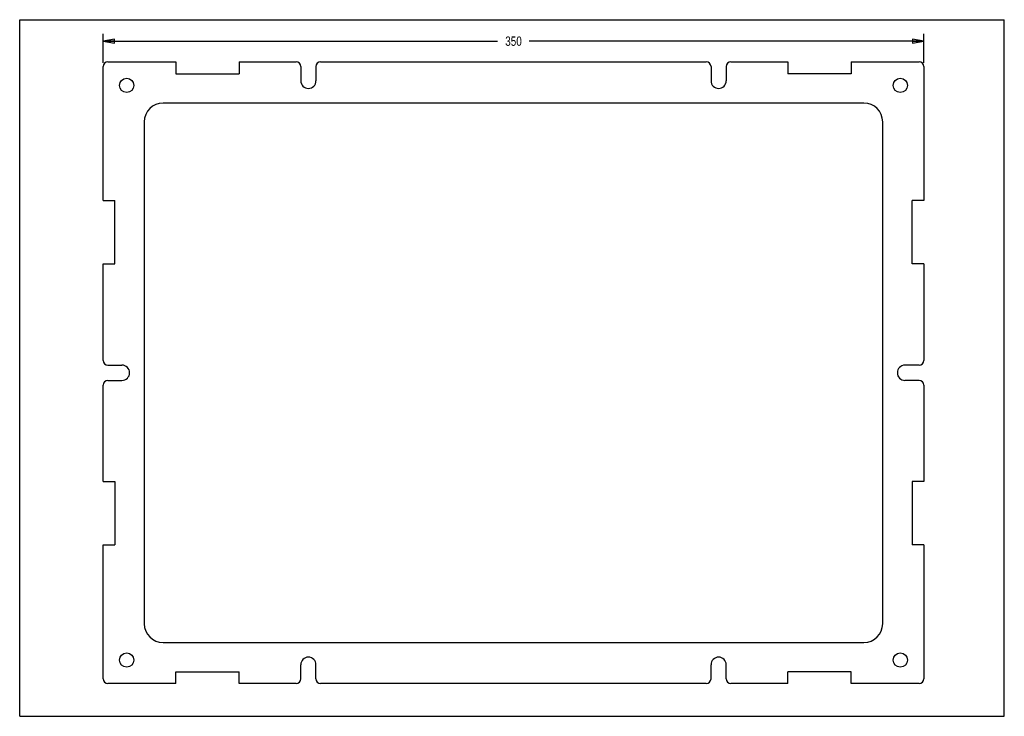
# Model space of a CAD drawing. Header units: inches. Extents: x 0 to 16.5, y 0 to 11.7.
import ezdxf

# ---------------------------------------------------------------- set-up
doc = ezdxf.new("R2010")
doc.units = ezdxf.units.IN
doc.header["$LTSCALE"] = 0.909449
doc.header["$MEASUREMENT"] = 0
doc.layers.get('0').update_dxf_attribs({"linetype": 'CONTINUOUS'})
doc.layers.add('02___PRT_ALL_AXES', color=7, linetype='CONTINUOUS')
doc.styles.get("Standard").update_dxf_attribs({"font": 'txt', "width": 0.8})
doc.dimstyles.new('DIMSTYLE_1', dxfattribs={"dimtxt": 0.15625, "dimasz": 0.1875, "dimexe": 0.125, "dimexo": 0.0625, "dimgap": 0.078125, "dimtad": 0, "dimtih": 1, "dimtoh": 1, "dimzin": 4, "dimdsep": 46, "dimtxsty": 'STANDARD', "dimblk": 'CLOSED', "dimblk1": 'CLOSED', "dimblk2": 'CLOSED', "dimcen": 0.09, "dimadec": 0, "dimazin": 0, "dimtfac": 1, "dimtofl": 0, "dimtmove": 0, "dimatfit": 3, "dimldrblk": 'CLOSED', "dimfxl": 1, "dimtolj": 1, "dimtzin": 4, "dimarcsym": 0})

# ---------------------------------------------------------------- blocks, each defined once
blk = doc.blocks.new('_CLOSED')
at = {"color": 0, "linetype": 'BYBLOCK'}
for p, q in [((0, 0), (-1, 0.167)), ((-1, 0.167), (-1, -0.167)), ((-1, -0.167), (0, 0)), ((-1, 0), (0, 0))]:
    blk.add_line(p, q, dxfattribs=at)
blk = doc.blocks.new('*D0')
at = {"color": 2, "linetype": 'CONTINUOUS'}
for p, q in [((1.403, 10.967), (1.403, 11.458)), ((15.182, 10.967), (15.182, 11.458)), ((1.403, 11.333), (8.027, 11.333)), ((15.182, 11.333), (8.558, 11.333))]:
    blk.add_line(p, q, dxfattribs=at)
at = {"color": 2, "linetype": 'CONTINUOUS', "xscale": 0.1875, "yscale": 0.1875, "zscale": 0.1875, "rotation": 180}
blk.add_blockref('_CLOSED', (1.403, 11.333), dxfattribs=at)
at = {"color": 2, "linetype": 'CONTINUOUS', "xscale": 0.1875, "yscale": 0.1875, "zscale": 0.1875}
blk.add_blockref('_CLOSED', (15.182, 11.333), dxfattribs=at)
at = {"color": 2, "linetype": 'CONTINUOUS', "insert": (8.293, 11.411), "char_height": 0.1562, "width": 0.375, "attachment_point": 2, "line_spacing_factor": 0.9}
blk.add_mtext('350', dxfattribs=at)

msp = doc.modelspace()

# ---------------------------------------------------------------- linework, layer by layer
at = {"color": 7, "linetype": 'CONTINUOUS'}
for p, q in [((0, 0), (0, 11.693)), ((0, 11.693), (16.535, 11.693)), ((16.535, 0), (16.535, 11.693)), ((1.482, 10.983), (2.623, 10.983)), ((2.623, 10.983), (2.623, 10.787)), ((3.686, 10.983), (3.686, 10.787)), ((3.686, 10.983), (4.641, 10.983)), ((5.054, 10.983), (11.531, 10.983)), ((11.944, 10.983), (12.899, 10.983)), ((12.899, 10.983), (12.899, 10.787)), ((13.962, 10.983), (15.104, 10.983)), ((13.962, 10.983), (13.962, 10.787)), ((1.403, 8.657), (1.403, 10.905)), ((2.623, 10.787), (3.686, 10.787)), ((4.72, 10.905), (4.72, 10.668)), ((4.976, 10.905), (4.976, 10.668)), ((11.61, 10.905), (11.61, 10.668)), ((11.865, 10.905), (11.865, 10.668)), ((13.962, 10.787), (12.899, 10.787)), ((15.182, 10.905), (15.182, 8.657)), ((14.178, 10.294), (2.407, 10.294)), ((2.092, 9.979), (2.092, 1.554)), ((14.493, 1.554), (14.493, 9.979)), ((1.403, 8.657), (1.6, 8.657)), ((1.6, 7.594), (1.6, 8.657)), ((15.182, 8.657), (14.986, 8.657)), ((14.986, 7.594), (14.986, 8.657)), ((1.403, 5.974), (1.403, 7.594)), ((1.403, 7.594), (1.6, 7.594)), ((15.182, 7.594), (14.986, 7.594)), ((15.182, 7.594), (15.182, 5.974)), ((1.482, 5.895), (1.718, 5.895)), ((15.104, 5.895), (14.867, 5.895)), ((1.482, 5.639), (1.718, 5.639)), ((15.104, 5.639), (14.867, 5.639)), ((1.403, 3.939), (1.403, 5.56)), ((15.182, 5.56), (15.182, 3.939)), ((1.403, 3.939), (1.6, 3.939)), ((1.6, 3.939), (1.6, 2.876)), ((15.182, 3.939), (14.986, 3.939)), ((14.986, 3.939), (14.986, 2.876)), ((1.403, 0.629), (1.403, 2.876)), ((1.403, 2.876), (1.6, 2.876)), ((15.182, 2.876), (14.986, 2.876)), ((15.182, 2.876), (15.182, 0.629)), ((2.407, 1.239), (14.178, 1.239)), ((4.72, 0.629), (4.72, 0.865)), ((4.976, 0.629), (4.976, 0.865)), ((11.61, 0.629), (11.61, 0.865)), ((11.865, 0.629), (11.865, 0.865)), ((2.623, 0.55), (2.623, 0.747)), ((2.623, 0.747), (3.686, 0.747)), ((3.686, 0.55), (3.686, 0.747)), ((13.962, 0.747), (12.899, 0.747)), ((12.899, 0.55), (12.899, 0.747)), ((13.962, 0.55), (13.962, 0.747)), ((2.623, 0.55), (1.482, 0.55)), ((4.641, 0.55), (3.686, 0.55)), ((11.531, 0.55), (5.054, 0.55)), ((12.899, 0.55), (11.944, 0.55)), ((15.104, 0.55), (13.962, 0.55)), ((0, 0), (16.535, 0))]:
    msp.add_line(p, q, dxfattribs=at)
for centre, radius, start, end in [((1.482, 10.905), 0.0787, 90, 180), ((4.641, 10.905), 0.0787, 0, 90), ((5.054, 10.905), 0.0787, 90, 180), ((11.531, 10.905), 0.0787, 0, 90), ((11.944, 10.905), 0.0787, 90, 180), ((15.104, 10.905), 0.0787, 0, 90), ((4.848, 10.668), 0.128, 180, 360), ((11.738, 10.668), 0.128, 180, 360), ((2.407, 9.979), 0.315, 90, 180), ((14.178, 9.979), 0.315, 0, 90), ((1.482, 5.974), 0.0787, 180, 270), ((15.104, 5.974), 0.0787, 270, 360), ((1.718, 5.767), 0.128, 270, 90), ((14.867, 5.767), 0.128, 90, 270), ((1.482, 5.56), 0.0787, 90, 180), ((15.104, 5.56), 0.0787, 0, 90), ((2.407, 1.554), 0.315, 180, 270), ((14.178, 1.554), 0.315, 270, 360), ((4.848, 0.865), 0.128, 0, 180), ((11.738, 0.865), 0.128, 0, 180), ((1.482, 0.629), 0.0787, 180, 270), ((4.641, 0.629), 0.0787, 270, 360), ((5.054, 0.629), 0.0787, 180, 270), ((11.531, 0.629), 0.0787, 270, 360), ((11.944, 0.629), 0.0787, 180, 270), ((15.104, 0.629), 0.0787, 270, 360)]:
    msp.add_arc(centre, radius, start, end, dxfattribs=at)
at = {"layer": '02___PRT_ALL_AXES', "color": 7, "linetype": 'CONTINUOUS'}
for centre in [(1.797, 10.59), (14.789, 10.59), (1.797, 0.944), (14.789, 0.944)]:
    msp.add_circle(centre, 0.12, dxfattribs=at)

# ---------------------------------------------------------------- dimensions: what is measured, and where the dimension line sits
at = {"color": 2, "linetype": 'CONTINUOUS'}
dim = msp.add_linear_dim(base=(15.182, 11.333), p1=(1.403, 10.905), p2=(15.182, 10.905), dimstyle='DIMSTYLE_1', dxfattribs=at)
dim.commit()
dim.dimension.update_dxf_attribs({"geometry": '*D0', "text_midpoint": (8.293, 11.333), "dimtype": 160})

doc.saveas('drawing.dxf')
